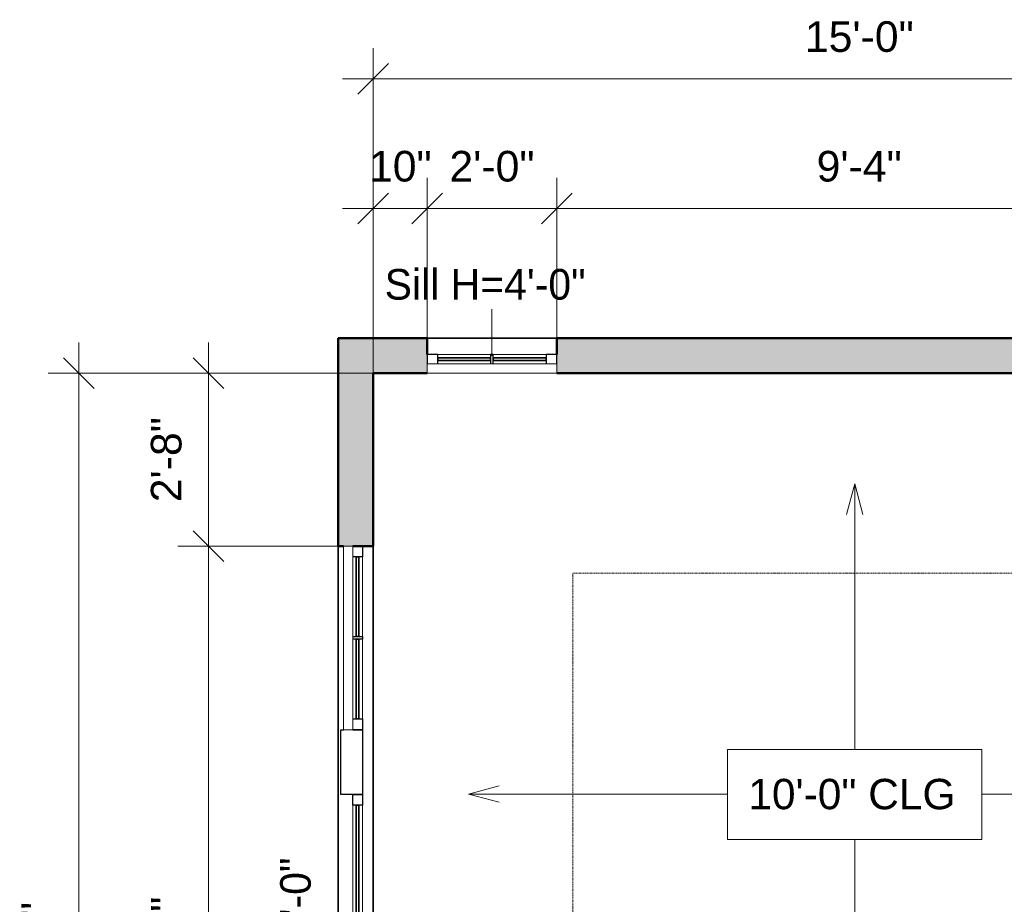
# Model space of a CAD drawing. Header units: inches. Extents: x -321 to 583, y -54 to 661.
# Tile 8 of 22: x -321 to -139, y 497 to 660. Entities that reach past the tile are written whole.
import ezdxf

# ---------------------------------------------------------------- set-up
doc = ezdxf.new("R2010")
doc.units = ezdxf.units.IN
doc.header["$MEASUREMENT"] = 0
doc.linetypes.add('Demolished', pattern=[0.188976, 0.125984, -0.062992])
for name, color, linetype, lineweight in [('A-ANNO-DIMS', 211, 'Continuous', 9), ('A-ANNO-DIMS-48', 211, 'Continuous', 9), ('A-DETL-DEMO', 6, 'Demolished', 18), ('A-GLAZ', 151, 'Continuous', 18), ('A-GLAZ-IDEN', 152, 'Continuous', 9), ('A-WALL', 113, 'Continuous', 18), ('A-WALL-PATT', 111, 'Continuous', 18), ('G-ANNO-TEXT', 231, 'Continuous', 9)]:
    doc.layers.add(name, color=color, linetype=linetype, lineweight=lineweight)
doc.styles.add('Arial', font='arial.ttf', dxfattribs={"height": 5.625})
doc.styles.add('Arial_1', font='arial.ttf', dxfattribs={"height": 5.669291})
doc.styles.add('Lato', font='Lato-Regular.ttf', dxfattribs={"height": 5.669291})
doc.dimstyles.new('Linear_-_3mm_Arial', dxfattribs={"dimscale": 12, "dimtxt": 5.784148, "dimasz": 0.472441, "dimexe": 0.472441, "dimexo": 0, "dimgap": 0.275591, "dimtad": 1, "dimrnd": 0.25, "dimzin": 3, "dimdsep": 46, "dimlunit": 4, "dimtxsty": 'Arial_1', "dimblk1": 'OBLIQUE', "dimblk2": 'OBLIQUE', "dimsah": 1, "dimcen": 0.09, "dimdle": 0.472441, "dimazin": 2, "dimtfac": 1, "dimtdec": 4, "dimtix": 1, "dimtmove": 0, "dimatfit": 3, "dimfxl": 1, "dimtvp": 1, "dimtfill": 1, "dimfrac": 2, "dimtolj": 1, "dimtzin": 0, "dimarcsym": 2})

# ---------------------------------------------------------------- blocks, each defined once
blk = doc.blocks.new('Window_4 - 2_-0_ x 3_-0_-493186-2-2nd Floor Plan')
at = {"layer": 'A-GLAZ'}
for p, q in [((-12, 3.25), (12, 3.25)), ((-12, 3.25), (-12, 1.5)), ((12, 1.5), (12, 3.25)), ((12, 1.5), (-12, 1.5)), ((-0.25, -0.25), (-10.03, -0.25)), ((10.03, -0.25), (0.25, -0.25))]:
    blk.add_line(p, q, dxfattribs=at)
at = {"layer": 'A-GLAZ', "lineweight": 25}
for p, q in [((-12, 1.5), (-12, -0.25)), ((-10.03, -0.25), (-10.03, 1.5)), ((-0.25, 1.5), (-0.25, -0.25)), ((0.25, -0.25), (0.25, 1.5)), ((10.03, 1.5), (10.03, -0.25)), ((12, -0.25), (12, 1.5)), ((-12, -0.25), (-10.03, -0.25)), ((-0.25, -0.25), (0.25, -0.25)), ((10.03, -0.25), (12, -0.25))]:
    blk.add_line(p, q, dxfattribs=at)
at = {"layer": 'A-GLAZ', "lineweight": 35}
for p, q in [((-0.25, 0.88), (-10.03, 0.88)), ((-10.03, 0.88), (-10.03, 0.38)), ((-10.03, 0.38), (-0.25, 0.38)), ((-0.25, 0.38), (-0.25, 0.88)), ((10.03, 0.88), (0.25, 0.88)), ((0.25, 0.88), (0.25, 0.38)), ((0.25, 0.38), (10.03, 0.38)), ((10.03, 0.38), (10.03, 0.88))]:
    blk.add_line(p, q, dxfattribs=at)
blk = doc.blocks.new('Window_6 - 12_-6_ x 3_-0_-443618-2-2nd Floor Plan')
at = {"layer": 'A-GLAZ', "lineweight": 25}
for p, q in [((-75, 1.25), (-73.03, 1.25)), ((-73.03, 1.25), (-73.03, -0.5)), ((-58.27, 1.25), (-57.77, 1.25)), ((-58.27, -0.5), (-58.27, 1.25)), ((-57.77, 1.25), (-57.77, -0.5)), ((-43, 1.25), (-41, 1.25)), ((-43, -0.5), (-43, 1.25)), ((-41, -0.5), (-41, 1.25)), ((-41, 1.25), (-29, 1.25)), ((-41, 1.25), (-41, -0.5)), ((-29, 1.25), (-29, -2.75)), ((-29, 1.25), (-27.03, 1.25)), ((-29, -0.5), (-29, 1.25)), ((-27.03, 1.25), (-27.03, -0.5)), ((27, 1.25), (29, 1.25)), ((27, -0.5), (27, 1.25)), ((29, -2.75), (29, 1.25)), ((29, 1.25), (41, 1.25)), ((29, 1.25), (29, -0.5)), ((41, 1.25), (41, -0.5)), ((41, 1.25), (43, 1.25)), ((41, -0.5), (41, 1.25)), ((43, 1.25), (43, -0.5)), ((57.73, 1.25), (58.23, 1.25)), ((57.73, -0.5), (57.73, 1.25)), ((58.23, 1.25), (58.23, -0.5)), ((73.03, 1.25), (75, 1.25)), ((73.03, -0.5), (73.03, 1.25)), ((-27.03, -0.5), (-29, -0.5)), ((29, -0.5), (27, -0.5)), ((-41, -2.75), (-41, -2.25)), ((-29, -2.75), (-41, -2.75)), ((41, -2.75), (29, -2.75)), ((41, -2.25), (41, -2.75))]:
    blk.add_line(p, q, dxfattribs=at)
at = {"layer": 'A-GLAZ'}
for p, q in [((-58.27, 1.25), (-73.03, 1.25)), ((-43, 1.25), (-57.77, 1.25)), ((27, 1.25), (-27.03, 1.25)), ((57.73, 1.25), (43, 1.25)), ((73.03, 1.25), (58.23, 1.25)), ((-75, -0.5), (-41, -0.5)), ((-75, -2.25), (-75, -0.5)), ((-41, -2.25), (-41, -0.5)), ((-27.03, -0.5), (27, -0.5)), ((41, -0.5), (75, -0.5)), ((41, -0.5), (41, -2.25)), ((75, -2.25), (75, -0.5)), ((-41, -2.25), (-75, -2.25)), ((75, -2.25), (41, -2.25))]:
    blk.add_line(p, q, dxfattribs=at)
at = {"layer": 'A-GLAZ', "lineweight": 35}
for p, q in [((-73.03, 0.62), (-58.27, 0.62)), ((-73.03, 0.12), (-73.03, 0.62)), ((-58.27, 0.12), (-73.03, 0.12)), ((-58.27, 0.62), (-58.27, 0.12)), ((-57.77, 0.62), (-43, 0.62)), ((-57.77, 0.12), (-57.77, 0.62)), ((-43, 0.12), (-57.77, 0.12)), ((-43, 0.62), (-43, 0.12)), ((-27.03, 0.62), (27, 0.62)), ((-27.03, 0.12), (-27.03, 0.62)), ((27, 0.12), (-27.03, 0.12)), ((27, 0.62), (27, 0.12)), ((43, 0.62), (57.73, 0.62)), ((43, 0.12), (43, 0.62)), ((57.73, 0.12), (43, 0.12)), ((57.73, 0.62), (57.73, 0.12)), ((58.23, 0.62), (73.03, 0.62)), ((58.23, 0.12), (58.23, 0.62)), ((73.03, 0.12), (58.23, 0.12)), ((73.03, 0.62), (73.03, 0.12))]:
    blk.add_line(p, q, dxfattribs=at)
blk = doc.blocks.new('DIMBLOCK1-2-2nd Floor Plan')
at = {"layer": 'A-ANNO-DIMS-48'}
for p, q in [((-255.75, 595), (-255.75, 631.17)), ((-245.75, 601.5), (-245.75, 631.17)), ((-261.42, 625.5), (-245.75, 625.5)), ((-255.75, 625.5), (-255.75, 595)), ((-245.75, 625.5), (-245.75, 601.5))]:
    blk.add_line(p, q, dxfattribs=at)
at = {"layer": 'A-ANNO-DIMS-48', "lineweight": 35}
for p, q in [((-255.75, 625.5), (-252.92, 628.33)), ((-245.75, 625.5), (-242.92, 628.33)), ((-255.75, 625.5), (-258.58, 622.67)), ((-245.75, 625.5), (-248.58, 622.67))]:
    blk.add_line(p, q, dxfattribs=at)
at = {"layer": 'A-ANNO-DIMS-48', "color": 0, "insert": (-256.53, 636.17), "char_height": 5.669, "width": 13.882, "attachment_point": 1, "line_spacing_factor": 0.941778, "style": 'Arial_1', "bg_fill": 3, "box_fill_scale": 1.25, "bg_fill_color": 256, "bg_fill_true_color": 13158600, "bg_fill_transparency": 0}
blk.add_mtext('10"', dxfattribs=at)
blk = doc.blocks.new('_Oblique')
at = {"color": 0, "linetype": 'ByBlock', "lineweight": -2}
blk.add_line((-0.5, -0.5), (0.5, 0.5), dxfattribs=at)
blk = doc.blocks.new('DIMBLOCK2-2-2nd Floor Plan')
at = {"layer": 'A-ANNO-DIMS-48'}
for p, q in [((-245.75, 601.5), (-245.75, 631.17)), ((-221.75, 601.5), (-221.75, 631.17)), ((-245.75, 625.5), (-221.75, 625.5)), ((-245.75, 625.5), (-245.75, 601.5)), ((-221.75, 625.5), (-221.75, 601.5))]:
    blk.add_line(p, q, dxfattribs=at)
at = {"layer": 'A-ANNO-DIMS-48', "lineweight": 35}
for p, q in [((-245.75, 625.5), (-242.92, 628.33)), ((-221.75, 625.5), (-218.92, 628.33)), ((-245.75, 625.5), (-248.58, 622.67)), ((-221.75, 625.5), (-224.58, 622.67))]:
    blk.add_line(p, q, dxfattribs=at)
at = {"layer": 'A-ANNO-DIMS-48', "color": 0, "insert": (-241.63, 636.17), "char_height": 5.669, "width": 18.9008, "attachment_point": 1, "line_spacing_factor": 0.941778, "style": 'Arial_1', "bg_fill": 3, "box_fill_scale": 1.25, "bg_fill_color": 256, "bg_fill_true_color": 13158600, "bg_fill_transparency": 0}
blk.add_mtext('2\'-0"', dxfattribs=at)
blk = doc.blocks.new('DIMBLOCK3-2-2nd Floor Plan')
at = {"layer": 'A-ANNO-DIMS-48'}
for p, q in [((-221.75, 601.5), (-221.75, 631.17)), ((-109.75, 601.5), (-109.75, 631.17)), ((-221.75, 625.5), (-109.75, 625.5)), ((-221.75, 625.5), (-221.75, 601.5)), ((-109.75, 625.5), (-109.75, 601.5))]:
    blk.add_line(p, q, dxfattribs=at)
at = {"layer": 'A-ANNO-DIMS-48', "lineweight": 35}
for p, q in [((-221.75, 625.5), (-218.92, 628.33)), ((-109.75, 625.5), (-106.92, 628.33)), ((-221.75, 625.5), (-224.58, 622.67)), ((-109.75, 625.5), (-112.58, 622.67))]:
    blk.add_line(p, q, dxfattribs=at)
at = {"layer": 'A-ANNO-DIMS-48', "color": 0, "insert": (-173.63, 636.17), "char_height": 5.669, "width": 18.9008, "attachment_point": 1, "line_spacing_factor": 0.941778, "style": 'Arial_1', "bg_fill": 3, "box_fill_scale": 1.25, "bg_fill_color": 256, "bg_fill_true_color": 13158600, "bg_fill_transparency": 0}
blk.add_mtext('9\'-4"', dxfattribs=at)
blk = doc.blocks.new('DIMBLOCK6-2-2nd Floor Plan')
at = {"layer": 'A-ANNO-DIMS-48'}
for p, q in [((-255.75, 595), (-255.75, 655.17)), ((-75.75, 595), (-75.75, 655.17)), ((-261.42, 649.5), (-70.08, 649.5)), ((-255.75, 649.5), (-255.75, 595)), ((-75.75, 649.5), (-75.75, 595))]:
    blk.add_line(p, q, dxfattribs=at)
at = {"layer": 'A-ANNO-DIMS-48', "lineweight": 35}
for p, q in [((-255.75, 649.5), (-252.92, 652.33)), ((-75.75, 649.5), (-72.92, 652.33)), ((-255.75, 649.5), (-258.58, 646.67)), ((-75.75, 649.5), (-78.58, 646.67))]:
    blk.add_line(p, q, dxfattribs=at)
at = {"layer": 'A-ANNO-DIMS-48', "color": 0, "insert": (-175.81, 660.17), "char_height": 5.669, "width": 24.1332, "attachment_point": 1, "line_spacing_factor": 0.941778, "style": 'Arial_1', "bg_fill": 3, "box_fill_scale": 1.25, "bg_fill_color": 256, "bg_fill_true_color": 13158600, "bg_fill_transparency": 0}
blk.add_mtext('15\'-0"', dxfattribs=at)
blk = doc.blocks.new('DIMBLOCK8-2-2nd Floor Plan')
at = {"layer": 'A-ANNO-DIMS-48', "lineweight": 35}
for p, q in [((-286.25, 563), (-289.08, 565.83)), ((-286.25, 563), (-283.42, 560.17)), ((-286.25, 413), (-289.08, 415.83)), ((-286.25, 413), (-283.42, 410.17))]:
    blk.add_line(p, q, dxfattribs=at)
at = {"layer": 'A-ANNO-DIMS-48'}
for p, q in [((-262.25, 563), (-291.92, 563)), ((-286.25, 413), (-286.25, 563)), ((-286.25, 563), (-262.25, 563)), ((-262.25, 413), (-291.92, 413)), ((-286.25, 413), (-262.25, 413))]:
    blk.add_line(p, q, dxfattribs=at)
at = {"layer": 'A-ANNO-DIMS-48', "color": 0, "insert": (-296.92, 477.94), "char_height": 5.669, "width": 24.1332, "attachment_point": 1, "rotation": 90, "line_spacing_factor": 0.941778, "style": 'Arial_1', "bg_fill": 3, "box_fill_scale": 1.25, "bg_fill_color": 256, "bg_fill_true_color": 13158600, "bg_fill_transparency": 0}
blk.add_mtext('12\'-6"', dxfattribs=at)
blk = doc.blocks.new('DIMBLOCK9-2-2nd Floor Plan')
at = {"layer": 'A-ANNO-DIMS-48'}
for p, q in [((-286.25, 563), (-286.25, 600.67)), ((-255.75, 595), (-291.92, 595)), ((-286.25, 595), (-255.75, 595)), ((-262.25, 563), (-291.92, 563)), ((-286.25, 563), (-262.25, 563))]:
    blk.add_line(p, q, dxfattribs=at)
at = {"layer": 'A-ANNO-DIMS-48', "lineweight": 35}
for p, q in [((-286.25, 595), (-289.08, 597.83)), ((-286.25, 595), (-283.42, 592.17)), ((-286.25, 563), (-289.08, 565.83)), ((-286.25, 563), (-283.42, 560.17))]:
    blk.add_line(p, q, dxfattribs=at)
at = {"layer": 'A-ANNO-DIMS-48', "color": 0, "insert": (-296.92, 571.12), "char_height": 5.669, "width": 18.9008, "attachment_point": 1, "rotation": 90, "line_spacing_factor": 0.941778, "style": 'Arial_1', "bg_fill": 3, "box_fill_scale": 1.25, "bg_fill_color": 256, "bg_fill_true_color": 13158600, "bg_fill_transparency": 0}
blk.add_mtext('2\'-8"', dxfattribs=at)
blk = doc.blocks.new('DIMBLOCK10-2-2nd Floor Plan')
at = {"layer": 'A-ANNO-DIMS-48'}
for p, q in [((-310.25, 373.33), (-310.25, 600.67)), ((-255.75, 595), (-315.92, 595)), ((-310.25, 595), (-255.75, 595)), ((-255.75, 379), (-315.92, 379)), ((-310.25, 379), (-255.75, 379))]:
    blk.add_line(p, q, dxfattribs=at)
at = {"layer": 'A-ANNO-DIMS-48', "lineweight": 35}
for p, q in [((-310.25, 595), (-313.08, 597.83)), ((-310.25, 595), (-307.42, 592.17)), ((-310.25, 379), (-313.08, 381.83)), ((-310.25, 379), (-307.42, 376.17))]:
    blk.add_line(p, q, dxfattribs=at)
at = {"layer": 'A-ANNO-DIMS-48', "color": 0, "insert": (-320.92, 476.94), "char_height": 5.669, "width": 24.1332, "attachment_point": 1, "rotation": 90, "line_spacing_factor": 0.941778, "style": 'Arial_1', "bg_fill": 3, "box_fill_scale": 1.25, "bg_fill_color": 256, "bg_fill_true_color": 13158600, "bg_fill_transparency": 0}
blk.add_mtext('18\'-0"', dxfattribs=at)

msp = doc.modelspace()

# ---------------------------------------------------------------- hatches: boundary and pattern name
at = {"layer": 'A-WALL-PATT'}
h = msp.add_hatch(color=256, dxfattribs=at)
h.paths.add_polyline_path([(-255.75, 379), (-255.75, 413), (-262.25, 413), (-262.25, 379), (-259.5, 379)])
h.paths.add_polyline_path([(-255.75, 563), (-255.75, 601.5), (-262.25, 601.5), (-262.25, 563), (-259.5, 563)])
h = msp.add_hatch(color=256, dxfattribs=at)
h.paths.add_polyline_path([(-75.75, 595), (-69.25, 595), (-69.25, 601.5), (-85.75, 601.5), (-85.75, 595)])
h.paths.add_polyline_path([(-109.75, 595), (-109.75, 601.5), (-221.75, 601.5), (-221.75, 595), (-118.69, 595)])
h.paths.add_polyline_path([(-245.75, 595), (-245.75, 601.5), (-255.75, 601.5), (-255.75, 595)])

# ---------------------------------------------------------------- linework, layer by layer
at = {"layer": 'A-DETL-DEMO'}
for p, q in [((-218.75, 558), (-112.75, 558)), ((-218.75, 416), (-218.75, 558))]:
    msp.add_line(p, q, dxfattribs=at)
at = {"layer": 'A-GLAZ-IDEN', "lineweight": 18}
msp.add_line((-233.75, 598.25), (-233.75, 606.89), dxfattribs=at)
at = {"layer": 'A-WALL', "lineweight": 50}
for p, q in [((-262.25, 601.5), (-262.25, 563)), ((-245.75, 601.5), (-262.25, 601.5)), ((-245.75, 598.5), (-245.75, 601.5)), ((-109.75, 601.5), (-221.75, 601.5)), ((-221.75, 601.5), (-221.75, 598.5)), ((-255.75, 563), (-255.75, 595)), ((-255.75, 595), (-245.75, 595)), ((-221.75, 595), (-109.75, 595)), ((-262.25, 563), (-261.25, 563)), ((-259.5, 563), (-255.75, 563))]:
    msp.add_line(p, q, dxfattribs=at)
at = {"layer": 'A-WALL', "lineweight": 35}
for p, q in [((-245.75, 601.5), (-221.75, 601.5)), ((-262.25, 413), (-262.25, 563)), ((-255.75, 563), (-255.75, 413))]:
    msp.add_line(p, q, dxfattribs=at)
at = {"layer": 'G-ANNO-TEXT', "color": 7}
for p, q in [((-166.582, 574.531), (-168.101, 568.862)), ((-166.582, 574.531), (-165.063, 568.862)), ((-166.582, 574.531), (-166.582, 525.374)), ((-238.113, 517.096), (-232.444, 518.615)), ((-238.113, 517.096), (-232.444, 515.577)), ((-238.113, 517.096), (-190.113, 517.096)), ((-95.051, 517.096), (-143.051, 517.096)), ((-166.582, 395.466), (-166.582, 508.698))]:
    msp.add_line(p, q, dxfattribs=at)
at = {"layer": 'G-ANNO-TEXT', "color": 7, "flags": 128}
msp.add_lwpolyline([(-190.113, 525.374), (-143.051, 525.374), (-143.051, 508.698), (-190.113, 508.698)], close=True, dxfattribs=at)

# ---------------------------------------------------------------- block references
at = {"layer": 'A-GLAZ', "lineweight": 35}
for name, p, rotation in [('Window_4 - 2_-0_ x 3_-0_-493186-2-2nd Floor Plan', (-233.75, 598.25), 180), ('Window_6 - 12_-6_ x 3_-0_-443618-2-2nd Floor Plan', (-259, 488), 269.9999999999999)]:
    msp.add_blockref(name, p, dxfattribs=dict(at, rotation=rotation))

# ---------------------------------------------------------------- texts
at = {"layer": 'A-GLAZ-IDEN', "insert": (-253.621, 614.303), "char_height": 5.66929, "width": 48.0255, "attachment_point": 1, "style": 'Lato'}
msp.add_mtext('Sill H=4\'-0"', dxfattribs=at)
at = {"layer": 'A-GLAZ-IDEN', "insert": (-272.981, 468.129), "char_height": 5.66929, "width": 48.0255, "attachment_point": 1, "rotation": 90, "style": 'Lato'}
msp.add_mtext('Sill H=2\'-0"', dxfattribs=at)
at = {"layer": 'G-ANNO-TEXT', "color": 7, "insert": (-186.273, 519.909), "char_height": 5.625, "width": 47.571, "attachment_point": 1, "style": 'Arial'}
msp.add_mtext('10\'-0" CLG', dxfattribs=at)

# ---------------------------------------------------------------- next in the draw order: dimensions: what is measured, and where the dimension line sits
at = {"layer": 'A-ANNO-DIMS'}
dim = msp.add_linear_dim(base=(-245.75, 625.5), p1=(-255.75, 595), p2=(-245.75, 601.5), dimstyle='Linear_-_3mm_Arial', override={"dimpost": '<>', "dimfxl": 11.92686}, dxfattribs=at)
dim.commit()
dim.dimension.update_dxf_attribs({"geometry": 'DIMBLOCK1-2-2nd Floor Plan', "text_midpoint": (-250.75, 631.702)})
dim = msp.add_linear_dim(base=(-286.25, 563), p1=(-262.25, 413), p2=(-262.25, 563), angle=90, dimstyle='Linear_-_3mm_Arial', override={"dimpost": '<>', "dimfxl": 150}, dxfattribs=at)
dim.commit()
dim.dimension.update_dxf_attribs({"geometry": 'DIMBLOCK8-2-2nd Floor Plan', "text_midpoint": (-292.452, 488)})

# ---------------------------------------------------------------- next in the draw order: dimensions: what is measured, and where the dimension line sits
dim = msp.add_linear_dim(base=(-221.75, 625.5), p1=(-245.75, 601.5), p2=(-221.75, 601.5), dimstyle='Linear_-_3mm_Arial', override={"dimpost": '<>', "dimfxl": 24}, dxfattribs=at)
dim.commit()
dim.dimension.update_dxf_attribs({"geometry": 'DIMBLOCK2-2-2nd Floor Plan', "text_midpoint": (-233.75, 631.702)})

# ---------------------------------------------------------------- next in the draw order: dimensions: what is measured, and where the dimension line sits
dim = msp.add_linear_dim(base=(-109.75, 625.5), p1=(-221.75, 601.5), p2=(-109.75, 601.5), dimstyle='Linear_-_3mm_Arial', override={"dimpost": '<>', "dimfxl": 112}, dxfattribs=at)
dim.commit()
dim.dimension.update_dxf_attribs({"geometry": 'DIMBLOCK3-2-2nd Floor Plan', "text_midpoint": (-165.75, 631.702)})

# ---------------------------------------------------------------- next in the draw order: dimensions: what is measured, and where the dimension line sits
dim = msp.add_linear_dim(base=(-75.75, 649.5), p1=(-255.75, 595), p2=(-75.75, 595), dimstyle='Linear_-_3mm_Arial', override={"dimpost": '<>', "dimfxl": 180}, dxfattribs=at)
dim.commit()
dim.dimension.update_dxf_attribs({"geometry": 'DIMBLOCK6-2-2nd Floor Plan', "text_midpoint": (-165.75, 655.702)})

# ---------------------------------------------------------------- next in the draw order: dimensions: what is measured, and where the dimension line sits
dim = msp.add_linear_dim(base=(-286.25, 595), p1=(-262.25, 563), p2=(-255.75, 595), angle=90, dimstyle='Linear_-_3mm_Arial', override={"dimpost": '<>', "dimfxl": 32.653484}, dxfattribs=at)
dim.commit()
dim.dimension.update_dxf_attribs({"geometry": 'DIMBLOCK9-2-2nd Floor Plan', "text_midpoint": (-292.452, 579)})

# ---------------------------------------------------------------- next in the draw order: dimensions: what is measured, and where the dimension line sits
dim = msp.add_linear_dim(base=(-310.25, 595), p1=(-255.75, 379), p2=(-255.75, 595), angle=90, dimstyle='Linear_-_3mm_Arial', override={"dimpost": '<>', "dimfxl": 216}, dxfattribs=at)
dim.commit()
dim.dimension.update_dxf_attribs({"geometry": 'DIMBLOCK10-2-2nd Floor Plan', "text_midpoint": (-316.452, 487)})

doc.saveas('drawing.dxf')
